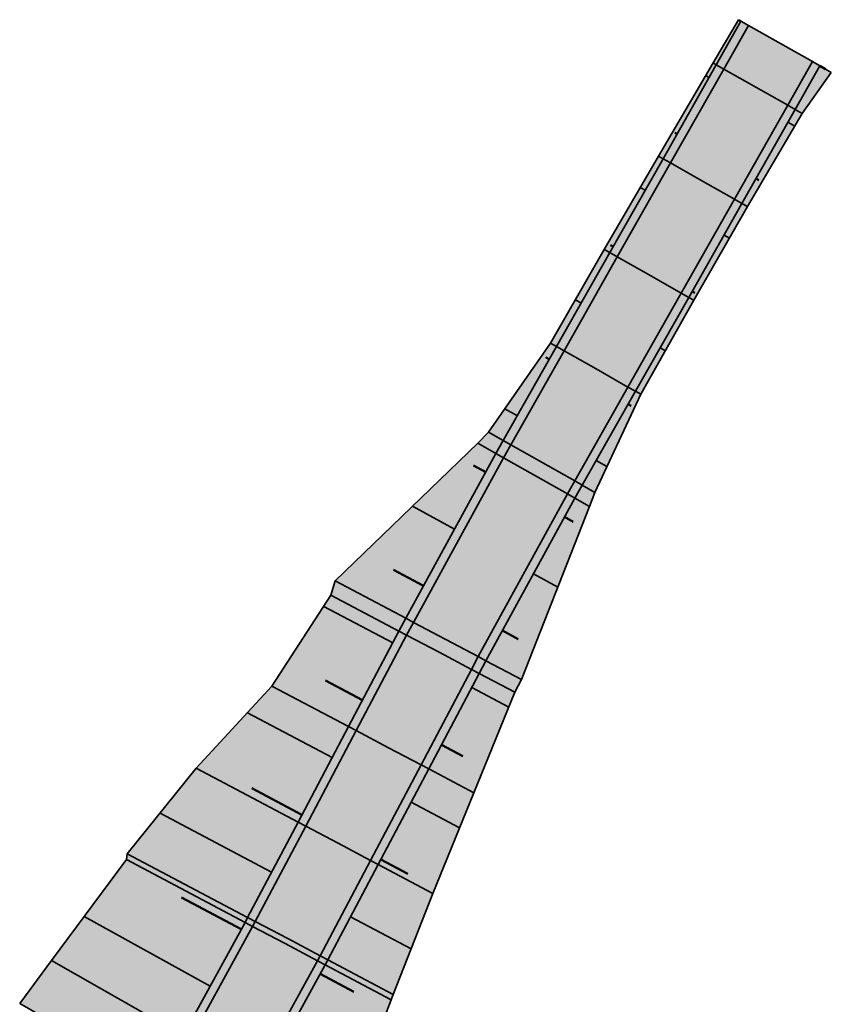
# Model space of a CAD drawing. Header units: metres. Extents: x 202644 to 203075, y 396096 to 396612.
# Tile 3 of 13: x 202722 to 202760, y 396241 to 396286. Entities that reach past the tile are written whole.
import ezdxf

# ---------------------------------------------------------------- set-up
doc = ezdxf.new("R2010")
doc.units = ezdxf.units.M
doc.layers.add('C3D-CORRIDOR', color=7, linetype='Continuous')
for name, color, linetype, lineweight in [('N-WA-GR-GRAS-V', 61, 'Continuous', 18), ('N-WA-GW-AFWERKEN_INZAAIEN-G', 60, 'Continuous', 35), ('N-WA-GW-DIJK_KRUIN_BINNEN-G', 90, 'Continuous', 35), ('N-WA-GW-DIJK_KRUIN_BUITEN-G', 90, 'Continuous', 35), ('N-WA-GW-DIJK_TEEN_BINNEN-G', 90, 'Continuous', 35), ('N-WA-GW-DIJK_TEEN_BUITEN-G', 90, 'Continuous', 35), ('N-WA-VH-VERHARDING_ASFALT-G', 252, 'Continuous', 35), ('N-WA-VH-VERHARDING_ASFALT-V', 252, 'Continuous', 18), ('N-WA-VH-VERHARDING_GRASBETONSTEEN-G', 102, 'Continuous', 35), ('N-WA-VH-VERHARDING_GRASBETONSTEEN-V', 75, 'Continuous', 18)]:
    doc.layers.add(name, color=color, linetype=linetype, lineweight=lineweight)

# ---------------------------------------------------------------- blocks, each defined once
blk = doc.blocks.new('*U104')
at = {"layer": 'N-WA-GR-GRAS-V', "linetype": 'Continuous', "lineweight": 18}
for points in [[(202755.575, 396286.284), (202754.431, 396284.267), (202751.966, 396279.917), (202749.501, 396275.567), (202747.035, 396271.217), (202744.57, 396266.867), (202744.229, 396266.265), (202740.051, 396258.634), (202739.738, 396258.042), (202737.401, 396253.621), (202735.065, 396249.201), (202732.728, 396244.781), (202732.608, 396244.554), (202729.74, 396239.328), (202728.518, 396237.183), (202722.175, 396240.795), (202723.654, 396242.794), (202727.115, 396247.458), (202727.157, 396247.725), (202730.345, 396251.696), (202733.857, 396255.495), (202736.59, 396259.706), (202736.782, 396260.362), (202743.383, 396266.744), (202743.888, 396267.254), (202746.754, 396271.376), (202749.243, 396275.713), (202751.756, 396280.036), (202754.282, 396284.352), (202755.452, 396286.353), (202755.575, 396286.284)], [(202759.757, 396283.913), (202758.406, 396282.014), (202755.88, 396277.698), (202753.395, 396273.359), (202750.93, 396269.009), (202748.808, 396264.465), (202748.555, 396263.813), (202745.419, 396255.796), (202745.102, 396255.206), (202743.201, 396250.556), (202741.313, 396245.898), (202739.471, 396241.216), (202739.381, 396240.974), (202737.116, 396235.128), (202736.134, 396232.846), (202732.168, 396235.105), (202733.39, 396237.25), (202736.322, 396242.591), (202736.441, 396242.818), (202738.778, 396247.238), (202741.114, 396251.659), (202743.451, 396256.079), (202743.764, 396256.671), (202747.883, 396264.194), (202748.224, 396264.796), (202750.689, 396269.146), (202753.155, 396273.496), (202755.62, 396277.846), (202758.085, 396282.196), (202759.229, 396284.213), (202759.757, 396283.913)]]:
    blk.add_hatch(color=61, dxfattribs=at).paths.add_polyline_path(points, flags=0)
at = {"layer": 'N-WA-VH-VERHARDING_ASFALT-V', "linetype": 'Continuous', "lineweight": 18}
for points in [[(202757.402, 396285.248), (202756.258, 396283.231), (202753.793, 396278.881), (202751.328, 396274.531), (202748.862, 396270.181), (202746.397, 396265.831), (202746.056, 396265.229), (202741.907, 396257.653), (202741.594, 396257.061), (202739.258, 396252.64), (202736.921, 396248.22), (202734.585, 396243.799), (202734.465, 396243.573), (202731.565, 396238.289), (202730.343, 396236.144), (202728.866, 396236.985), (202730.088, 396239.13), (202732.962, 396244.367), (202733.082, 396244.594), (202735.418, 396249.014), (202737.755, 396253.435), (202740.091, 396257.855), (202740.404, 396258.447), (202744.577, 396266.068), (202744.918, 396266.67), (202747.383, 396271.019), (202749.849, 396275.369), (202752.314, 396279.719), (202754.779, 396284.069), (202755.923, 396286.086), (202757.402, 396285.248)], [(202758.881, 396284.41), (202757.737, 396282.393), (202755.272, 396278.043), (202752.807, 396273.693), (202750.341, 396269.343), (202747.876, 396264.993), (202747.535, 396264.391), (202743.41, 396256.858), (202743.097, 396256.266), (202740.761, 396251.846), (202738.424, 396247.425), (202736.088, 396243.005), (202735.968, 396242.778), (202733.042, 396237.448), (202731.821, 396235.303), (202730.343, 396236.144), (202731.565, 396238.289), (202734.465, 396243.573), (202734.585, 396243.799), (202736.921, 396248.22), (202739.258, 396252.64), (202741.594, 396257.061), (202741.907, 396257.653), (202746.056, 396265.229), (202746.397, 396265.831), (202748.862, 396270.181), (202751.328, 396274.531), (202753.793, 396278.881), (202756.258, 396283.231), (202757.402, 396285.248), (202758.881, 396284.41)]]:
    blk.add_hatch(color=252, dxfattribs=at).paths.add_polyline_path(points, flags=0)
at = {"layer": 'N-WA-VH-VERHARDING_GRASBETONSTEEN-V', "linetype": 'Continuous', "lineweight": 18}
for points in [[(202755.923, 396286.086), (202754.779, 396284.069), (202752.314, 396279.719), (202749.849, 396275.369), (202747.383, 396271.019), (202744.918, 396266.67), (202744.577, 396266.068), (202740.404, 396258.447), (202740.091, 396257.855), (202737.755, 396253.435), (202735.418, 396249.014), (202733.082, 396244.594), (202732.962, 396244.367), (202730.088, 396239.13), (202728.866, 396236.985), (202728.518, 396237.183), (202729.74, 396239.328), (202732.608, 396244.554), (202732.728, 396244.781), (202735.065, 396249.201), (202737.401, 396253.621), (202739.738, 396258.042), (202740.051, 396258.634), (202744.229, 396266.265), (202744.57, 396266.867), (202747.035, 396271.217), (202749.501, 396275.567), (202751.966, 396279.917), (202754.431, 396284.267), (202755.575, 396286.284), (202755.923, 396286.086)], [(202759.229, 396284.213), (202758.085, 396282.196), (202755.62, 396277.846), (202753.155, 396273.496), (202750.689, 396269.146), (202748.224, 396264.796), (202747.883, 396264.194), (202743.764, 396256.671), (202743.451, 396256.079), (202741.114, 396251.659), (202738.778, 396247.238), (202736.441, 396242.818), (202736.322, 396242.591), (202733.39, 396237.25), (202732.168, 396235.105), (202731.821, 396235.303), (202733.042, 396237.448), (202735.968, 396242.778), (202736.088, 396243.005), (202738.424, 396247.425), (202740.761, 396251.846), (202743.097, 396256.266), (202743.41, 396256.858), (202747.535, 396264.391), (202747.876, 396264.993), (202750.341, 396269.343), (202752.807, 396273.693), (202755.272, 396278.043), (202757.737, 396282.393), (202758.881, 396284.41), (202759.229, 396284.213)]]:
    blk.add_hatch(color=75, dxfattribs=at).paths.add_polyline_path(points, flags=0)
at = {"layer": 'C3D-CORRIDOR', "color": 7, "linetype": 'Continuous', "lineweight": 50}
for p, q in [((202755.575, 396286.284, 14.639), (202755.513, 396286.318, 14.615)), ((202759.229, 396284.213, 14.639), (202759.493, 396284.063, 14.537)), ((202752.616, 396281.064, 14.559), (202752.519, 396281.119, 14.522)), ((202756.27, 396278.993, 14.559), (202756.408, 396278.915, 14.506)), ((202749.658, 396275.844, 14.48), (202749.53, 396275.916, 14.431)), ((202753.312, 396273.773, 14.48), (202753.433, 396273.704, 14.433)), ((202746.699, 396270.624, 14.424), (202746.532, 396270.719, 14.36)), ((202750.353, 396268.553, 14.424), (202750.497, 396268.471, 14.369)), ((202743.754, 396265.397, 14.55), (202743.196, 396265.71, 14.337)), ((202747.408, 396263.326, 14.551), (202747.8, 396263.105, 14.401)), ((202740.872, 396260.134, 14.789), (202739.481, 396260.88, 14.262)), ((202744.526, 396258.063, 14.793), (202745.262, 396257.669, 14.514)), ((202738.046, 396254.841, 15.028), (202736.329, 396255.749, 14.38)), ((202741.702, 396252.77, 15.033), (202742.69, 396252.247, 14.66)), ((202735.242, 396249.537, 15.268), (202732.927, 396250.761, 14.395)), ((202738.898, 396247.465, 15.273), (202740.154, 396246.801, 14.799)), ((202732.433, 396244.235, 15.508), (202729.668, 396245.703, 14.465)), ((202736.087, 396242.164, 15.513), (202737.644, 396241.336, 14.925))]:
    blk.add_line(p, q, dxfattribs=at)
at = {"layer": 'C3D-CORRIDOR', "color": 7, "linetype": 'Continuous', "lineweight": 35}
for p, q in [((202754.095, 396283.674, 14.599), (202753.937, 396283.763, 14.538)), ((202757.749, 396281.603, 14.599), (202758.062, 396281.426, 14.479)), ((202751.137, 396278.454, 14.519), (202750.911, 396278.582, 14.433)), ((202754.791, 396276.383, 14.519), (202755.045, 396276.239, 14.422)), ((202748.179, 396273.234, 14.443), (202747.908, 396273.387, 14.339)), ((202751.833, 396271.163, 14.443), (202752.073, 396271.026, 14.351)), ((202745.22, 396268.014, 14.468), (202744.644, 396268.341, 14.247)), ((202748.874, 396265.943, 14.468), (202749.368, 396265.663, 14.278)), ((202742.313, 396262.765, 14.669), (202740.371, 396263.832, 13.93)), ((202745.967, 396260.695, 14.672), (202747.093, 396260.076, 14.244)), ((202739.448, 396257.494, 14.908), (202736.251, 396259.183, 13.703)), ((202743.104, 396255.422, 14.913), (202744.819, 396254.515, 14.266)), ((202736.644, 396252.189, 15.148), (202732.719, 396254.264, 13.668)), ((202740.3, 396250.117, 15.153), (202742.543, 396248.932, 14.307)), ((202733.84, 396246.885, 15.388), (202728.675, 396249.615, 13.44)), ((202730.99, 396241.605, 15.629), (202725.158, 396244.821, 13.41)), ((202737.496, 396244.813, 15.393), (202740.302, 396243.329, 14.335))]:
    blk.add_line(p, q, dxfattribs=at)
at = {"layer": 'N-WA-GW-AFWERKEN_INZAAIEN-G', "color": 60, "linetype": 'Continuous', "lineweight": 35}
for p, q in [((202755.575, 396286.284, 14.639), (202755.452, 396286.353, 14.592)), ((202754.431, 396284.267, 14.608), (202754.282, 396284.352, 14.55)), ((202759.229, 396284.213, 14.639), (202759.757, 396283.913, 14.436)), ((202758.085, 396282.196, 14.608), (202758.406, 396282.014, 14.485)), ((202751.966, 396279.917, 14.542), (202751.756, 396280.036, 14.461)), ((202755.62, 396277.846, 14.542), (202755.88, 396277.698, 14.442)), ((202749.501, 396275.567, 14.475), (202749.243, 396275.713, 14.377)), ((202753.155, 396273.496, 14.475), (202753.395, 396273.359, 14.383)), ((202747.035, 396271.217, 14.415), (202746.754, 396271.376, 14.307)), ((202750.689, 396269.146, 14.415), (202750.93, 396269.009, 14.322)), ((202744.57, 396266.867, 14.487), (202743.888, 396267.254, 14.225)), ((202744.229, 396266.265, 14.511), (202743.383, 396266.744, 14.187)), ((202748.224, 396264.796, 14.487), (202748.808, 396264.465, 14.263)), ((202747.883, 396264.194, 14.511), (202748.555, 396263.813, 14.254)), ((202740.051, 396258.634, 14.856), (202736.782, 396260.362, 13.624)), ((202739.738, 396258.042, 14.883), (202736.59, 396259.706, 13.697)), ((202743.764, 396256.671, 14.856), (202745.419, 396255.796, 14.232)), ((202743.451, 396256.079, 14.883), (202745.102, 396255.206, 14.261)), ((202737.401, 396253.621, 15.083), (202733.857, 396255.495, 13.747)), ((202735.065, 396249.201, 15.283), (202730.345, 396251.696, 13.504)), ((202741.114, 396251.659, 15.083), (202743.201, 396250.556, 14.297)), ((202732.728, 396244.781, 15.483), (202727.157, 396247.725, 13.383)), ((202732.608, 396244.554, 15.493), (202727.115, 396247.458, 13.422)), ((202738.778, 396247.238, 15.283), (202741.313, 396245.898, 14.327)), ((202729.74, 396239.328, 15.735), (202723.654, 396242.794, 13.4)), ((202736.322, 396242.591, 15.493), (202739.381, 396240.974, 14.34)), ((202736.441, 396242.818, 15.483), (202739.471, 396241.216, 14.341)), ((202728.518, 396237.183, 15.833), (202722.175, 396240.795, 13.4))]:
    blk.add_line(p, q, dxfattribs=at)
at = {"layer": 'N-WA-GW-DIJK_KRUIN_BINNEN-G', "color": 90, "linetype": 'Continuous', "lineweight": 35}
for p, q in [((202755.575, 396286.284, 14.639), (202754.431, 396284.267, 14.608)), ((202755.923, 396286.086, 14.639), (202754.779, 396284.069, 14.608)), ((202754.431, 396284.267, 14.608), (202751.966, 396279.917, 14.542)), ((202754.779, 396284.069, 14.608), (202752.314, 396279.719, 14.542)), ((202751.966, 396279.917, 14.542), (202749.501, 396275.567, 14.475)), ((202752.314, 396279.719, 14.542), (202749.849, 396275.369, 14.475)), ((202749.501, 396275.567, 14.475), (202747.035, 396271.217, 14.415)), ((202749.849, 396275.369, 14.475), (202747.383, 396271.019, 14.415)), ((202747.035, 396271.217, 14.415), (202744.57, 396266.867, 14.487)), ((202747.383, 396271.019, 14.415), (202744.918, 396266.67, 14.487)), ((202744.57, 396266.867, 14.487), (202744.229, 396266.265, 14.511)), ((202744.229, 396266.265, 14.511), (202740.051, 396258.634, 14.856)), ((202744.918, 396266.67, 14.487), (202744.577, 396266.068, 14.511)), ((202744.577, 396266.068, 14.511), (202740.404, 396258.447, 14.856)), ((202740.051, 396258.634, 14.856), (202739.738, 396258.042, 14.883)), ((202739.738, 396258.042, 14.883), (202737.401, 396253.621, 15.083)), ((202740.404, 396258.447, 14.856), (202740.091, 396257.855, 14.883)), ((202740.091, 396257.855, 14.883), (202737.755, 396253.435, 15.083)), ((202737.401, 396253.621, 15.083), (202735.065, 396249.201, 15.283)), ((202737.755, 396253.435, 15.083), (202735.418, 396249.014, 15.283)), ((202735.065, 396249.201, 15.283), (202732.728, 396244.781, 15.483)), ((202735.418, 396249.014, 15.283), (202733.082, 396244.594, 15.483)), ((202732.608, 396244.554, 15.493), (202729.74, 396239.328, 15.735)), ((202732.962, 396244.367, 15.493), (202730.088, 396239.13, 15.735)), ((202732.728, 396244.781, 15.483), (202732.608, 396244.554, 15.493)), ((202733.082, 396244.594, 15.483), (202732.962, 396244.367, 15.493))]:
    blk.add_line(p, q, dxfattribs=at)
at = {"layer": 'N-WA-GW-DIJK_KRUIN_BUITEN-G', "color": 90, "linetype": 'Continuous', "lineweight": 35}
for p, q in [((202758.881, 396284.41, 14.639), (202757.737, 396282.393, 14.608)), ((202759.229, 396284.213, 14.639), (202758.085, 396282.196, 14.608)), ((202757.737, 396282.393, 14.608), (202755.272, 396278.043, 14.542)), ((202758.085, 396282.196, 14.608), (202755.62, 396277.846, 14.542)), ((202755.272, 396278.043, 14.542), (202752.807, 396273.693, 14.475)), ((202755.62, 396277.846, 14.542), (202753.155, 396273.496, 14.475)), ((202752.807, 396273.693, 14.475), (202750.341, 396269.343, 14.415)), ((202753.155, 396273.496, 14.475), (202750.689, 396269.146, 14.415)), ((202750.341, 396269.343, 14.415), (202747.876, 396264.993, 14.487)), ((202750.689, 396269.146, 14.415), (202748.224, 396264.796, 14.487)), ((202747.876, 396264.993, 14.487), (202747.535, 396264.391, 14.511)), ((202748.224, 396264.796, 14.487), (202747.883, 396264.194, 14.511)), ((202747.535, 396264.391, 14.511), (202743.41, 396256.858, 14.856)), ((202747.883, 396264.194, 14.511), (202743.764, 396256.671, 14.856)), ((202743.41, 396256.858, 14.856), (202743.097, 396256.266, 14.883)), ((202743.764, 396256.671, 14.856), (202743.451, 396256.079, 14.883)), ((202743.097, 396256.266, 14.883), (202740.761, 396251.846, 15.083)), ((202743.451, 396256.079, 14.883), (202741.114, 396251.659, 15.083)), ((202740.761, 396251.846, 15.083), (202738.424, 396247.425, 15.283)), ((202741.114, 396251.659, 15.083), (202738.778, 396247.238, 15.283)), ((202738.424, 396247.425, 15.283), (202736.088, 396243.005, 15.483)), ((202738.778, 396247.238, 15.283), (202736.441, 396242.818, 15.483)), ((202736.088, 396243.005, 15.483), (202735.968, 396242.778, 15.493)), ((202735.968, 396242.778, 15.493), (202733.042, 396237.448, 15.735)), ((202736.322, 396242.591, 15.493), (202733.39, 396237.25, 15.735)), ((202736.441, 396242.818, 15.483), (202736.322, 396242.591, 15.493))]:
    blk.add_line(p, q, dxfattribs=at)
at = {"layer": 'N-WA-GW-DIJK_TEEN_BINNEN-G', "color": 90, "linetype": 'Continuous', "lineweight": 35}
for p, q in [((202755.452, 396286.353, 14.592), (202754.282, 396284.352, 14.55)), ((202754.282, 396284.352, 14.55), (202751.756, 396280.036, 14.461)), ((202751.756, 396280.036, 14.461), (202749.243, 396275.713, 14.377)), ((202749.243, 396275.713, 14.377), (202746.754, 396271.376, 14.307)), ((202746.754, 396271.376, 14.307), (202743.888, 396267.254, 14.225)), ((202743.888, 396267.254, 14.225), (202743.383, 396266.744, 14.187)), ((202743.383, 396266.744, 14.187), (202736.782, 396260.362, 13.624)), ((202736.782, 396260.362, 13.624), (202736.59, 396259.706, 13.697)), ((202736.59, 396259.706, 13.697), (202733.857, 396255.495, 13.747)), ((202733.857, 396255.495, 13.747), (202730.345, 396251.696, 13.504)), ((202730.345, 396251.696, 13.504), (202727.157, 396247.725, 13.383)), ((202727.157, 396247.725, 13.383), (202727.115, 396247.458, 13.422)), ((202727.115, 396247.458, 13.422), (202723.654, 396242.794, 13.4)), ((202723.654, 396242.794, 13.4), (202722.175, 396240.795, 13.4))]:
    blk.add_line(p, q, dxfattribs=at)
at = {"layer": 'N-WA-GW-DIJK_TEEN_BUITEN-G', "color": 90, "linetype": 'Continuous', "lineweight": 35}
for p, q in [((202759.757, 396283.913, 14.436), (202758.406, 396282.014, 14.485)), ((202758.406, 396282.014, 14.485), (202755.88, 396277.698, 14.442)), ((202755.88, 396277.698, 14.442), (202753.395, 396273.359, 14.383)), ((202753.395, 396273.359, 14.383), (202750.93, 396269.009, 14.322)), ((202750.93, 396269.009, 14.322), (202748.808, 396264.465, 14.263)), ((202748.808, 396264.465, 14.263), (202748.555, 396263.813, 14.254)), ((202748.555, 396263.813, 14.254), (202745.419, 396255.796, 14.232)), ((202745.419, 396255.796, 14.232), (202745.102, 396255.206, 14.261)), ((202745.102, 396255.206, 14.261), (202743.201, 396250.556, 14.297)), ((202743.201, 396250.556, 14.297), (202741.313, 396245.898, 14.327)), ((202741.313, 396245.898, 14.327), (202739.471, 396241.216, 14.341)), ((202739.471, 396241.216, 14.341), (202739.381, 396240.974, 14.34)), ((202739.381, 396240.974, 14.34), (202737.116, 396235.128, 14.305))]:
    blk.add_line(p, q, dxfattribs=at)
at = {"layer": 'N-WA-VH-VERHARDING_ASFALT-G', "color": 252, "linetype": 'Continuous', "lineweight": 35}
for p, q in [((202757.402, 396285.248, 14.639), (202755.923, 396286.086, 14.639)), ((202757.402, 396285.248, 14.639), (202758.881, 396284.41, 14.639)), ((202756.258, 396283.231, 14.608), (202754.779, 396284.069, 14.608)), ((202756.258, 396283.231, 14.608), (202757.737, 396282.393, 14.608)), ((202753.793, 396278.881, 14.542), (202752.314, 396279.719, 14.542)), ((202753.793, 396278.881, 14.542), (202755.272, 396278.043, 14.542)), ((202751.328, 396274.531, 14.475), (202749.849, 396275.369, 14.475)), ((202751.328, 396274.531, 14.475), (202752.807, 396273.693, 14.475)), ((202748.862, 396270.181, 14.415), (202747.383, 396271.019, 14.415)), ((202748.862, 396270.181, 14.415), (202750.341, 396269.343, 14.415)), ((202746.397, 396265.831, 14.487), (202744.918, 396266.67, 14.487)), ((202746.056, 396265.229, 14.511), (202744.577, 396266.068, 14.511)), ((202746.397, 396265.831, 14.487), (202747.876, 396264.993, 14.487)), ((202746.056, 396265.229, 14.511), (202747.535, 396264.391, 14.511)), ((202741.907, 396257.653, 14.856), (202740.404, 396258.447, 14.856)), ((202741.594, 396257.061, 14.883), (202740.091, 396257.855, 14.883)), ((202741.907, 396257.653, 14.856), (202743.41, 396256.858, 14.856)), ((202741.594, 396257.061, 14.883), (202743.097, 396256.266, 14.883)), ((202739.258, 396252.64, 15.083), (202737.755, 396253.435, 15.083)), ((202739.258, 396252.64, 15.083), (202740.761, 396251.846, 15.083)), ((202736.921, 396248.22, 15.283), (202735.418, 396249.014, 15.283)), ((202736.921, 396248.22, 15.283), (202738.424, 396247.425, 15.283)), ((202734.465, 396243.573, 15.493), (202732.962, 396244.367, 15.493)), ((202734.585, 396243.799, 15.483), (202733.082, 396244.594, 15.483)), ((202734.465, 396243.573, 15.493), (202735.968, 396242.778, 15.493)), ((202734.585, 396243.799, 15.483), (202736.088, 396243.005, 15.483))]:
    blk.add_line(p, q, dxfattribs=at)
at = {"layer": 'N-WA-VH-VERHARDING_GRASBETONSTEEN-G', "color": 102, "linetype": 'Continuous', "lineweight": 35}
for p, q in [((202755.923, 396286.086, 14.639), (202755.575, 396286.284, 14.639)), ((202754.779, 396284.069, 14.608), (202754.431, 396284.267, 14.608)), ((202758.881, 396284.41, 14.639), (202759.229, 396284.213, 14.639)), ((202757.737, 396282.393, 14.608), (202758.085, 396282.196, 14.608)), ((202752.314, 396279.719, 14.542), (202751.966, 396279.917, 14.542)), ((202755.272, 396278.043, 14.542), (202755.62, 396277.846, 14.542)), ((202749.849, 396275.369, 14.475), (202749.501, 396275.567, 14.475)), ((202752.807, 396273.693, 14.475), (202753.155, 396273.496, 14.475)), ((202747.383, 396271.019, 14.415), (202747.035, 396271.217, 14.415)), ((202750.341, 396269.343, 14.415), (202750.689, 396269.146, 14.415)), ((202744.918, 396266.67, 14.487), (202744.57, 396266.867, 14.487)), ((202744.577, 396266.068, 14.511), (202744.229, 396266.265, 14.511)), ((202747.876, 396264.993, 14.487), (202748.224, 396264.796, 14.487)), ((202747.535, 396264.391, 14.511), (202747.883, 396264.194, 14.511)), ((202740.404, 396258.447, 14.856), (202740.051, 396258.634, 14.856)), ((202740.091, 396257.855, 14.883), (202739.738, 396258.042, 14.883)), ((202743.41, 396256.858, 14.856), (202743.764, 396256.671, 14.856)), ((202743.097, 396256.266, 14.883), (202743.451, 396256.079, 14.883)), ((202737.755, 396253.435, 15.083), (202737.401, 396253.621, 15.083)), ((202740.761, 396251.846, 15.083), (202741.114, 396251.659, 15.083)), ((202735.418, 396249.014, 15.283), (202735.065, 396249.201, 15.283)), ((202738.424, 396247.425, 15.283), (202738.778, 396247.238, 15.283)), ((202732.962, 396244.367, 15.493), (202732.608, 396244.554, 15.493)), ((202733.082, 396244.594, 15.483), (202732.728, 396244.781, 15.483)), ((202736.088, 396243.005, 15.483), (202736.441, 396242.818, 15.483)), ((202735.968, 396242.778, 15.493), (202736.322, 396242.591, 15.493))]:
    blk.add_line(p, q, dxfattribs=at)

msp = doc.modelspace()

# ---------------------------------------------------------------- block references
at = {"layer": 'C3D-CORRIDOR', "color": 7, "linetype": 'Continuous', "lineweight": -3}
msp.add_blockref('*U104', (0, 0), dxfattribs=at)

doc.saveas('drawing.dxf')
